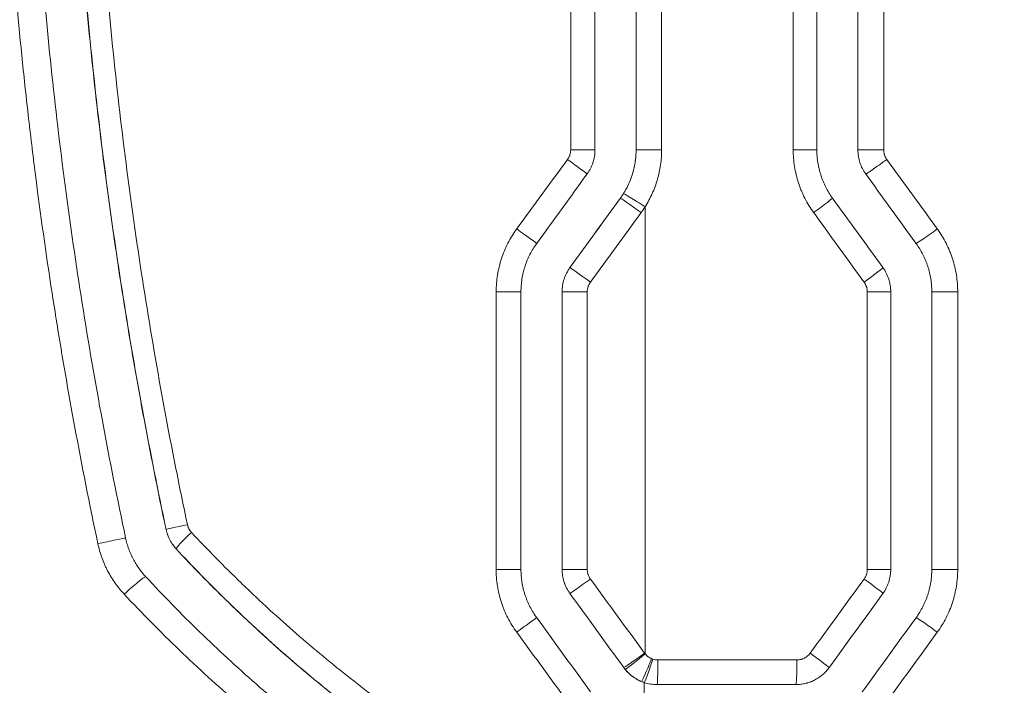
# Model space of a CAD drawing. Header units: millimetres. Extents: x 0 to 594, y 0 to 420.
# Tile 59 of 256: x 169 to 175, y 306 to 310. Entities that reach past the tile are written whole.
import ezdxf

# ---------------------------------------------------------------- set-up
doc = ezdxf.new("R2010")
doc.units = ezdxf.units.MM
doc.layers.add('1', color=7, linetype='Continuous', true_color=0xffffff)
doc.styles.add('Arial Unicode MS', font='txt')
doc.dimstyles.get("Standard").update_dxf_attribs({"dimtxt": 0.18, "dimasz": 0.18, "dimexe": 0.18, "dimexo": 0.0625, "dimgap": 0.09, "dimtad": 0, "dimtih": 1, "dimtoh": 1, "dimdec": 4, "dimzin": 0, "dimdsep": 46, "dimtxsty": 'Standard', "dimcen": 0.09, "dimadec": 0, "dimazin": 0, "dimtfac": 1, "dimtdec": 4, "dimtofl": 0, "dimtmove": 0, "dimatfit": 3, "dimfxl": 0, "dimtolj": 1, "dimtzin": 0, "dimarcsym": 0})

# ---------------------------------------------------------------- blocks, each defined once
blk = doc.blocks.new('_U7')
at = {"layer": '1', "color": 18, "lineweight": 13}
for p, q in [((142.2461, 334.5207), (158.2372, 334.5207)), ((156.2372, 334.5207), (156.2372, 246.0979)), ((142.2461, 295.1279), (158.2372, 295.1279)), ((156.2372, 246.0979), (161.2372, 246.0979))]:
    blk.add_line(p, q, dxfattribs=at)
at = {"layer": '1', "color": 18}
for points in [[(156.2372, 334.5207), (157.175, 331.0207), (155.2994, 331.0207)], [(156.2372, 295.1279), (155.2994, 298.6279), (157.175, 298.6279)]]:
    blk.add_solid(points, dxfattribs=at)
at = {"layer": '1', "color": 18, "linetype": 'Continuous', "lineweight": 13, "char_height": 2.5, "attachment_point": 7, "line_spacing_factor": 1.047437, "style": 'Arial Unicode MS'}
for s, insert in [('\\fArial Unicode MS|b0|i0;\\W1.0000;0.8', (162.8697, 244.2152)), ('\\fArial Unicode MS|b0|i0;\\W1.0000;CTRS', (169.9747, 244.2152)), ('\\fArial Unicode MS|b0|i0;\\W1.0000;FWD LIFTING POINTS ', (162.8697, 239.1709))]:
    blk.add_mtext(s, dxfattribs=dict(at, insert=insert))

msp = doc.modelspace()

# ---------------------------------------------------------------- linework, layer by layer
at = {"layer": '1', "color": 155, "linetype": 'Continuous', "lineweight": 13}
for p, q in [((172.6458, 309.3324), (172.6458, 311.0175)), ((172.8011, 311.0175), (172.8011, 309.3324)), ((173.6016, 309.3324), (173.6016, 311.0175)), ((174.1518, 311.0175), (174.1518, 309.3324)), ((172.6458, 309.3324), (172.6458, 309.3324)), ((172.8011, 309.3324), (172.6458, 309.3324)), ((173.6016, 309.3324), (173.7451, 309.3324)), ((174.1518, 309.3324), (173.9948, 309.3324)), ((172.5504, 309.0385), (172.5504, 309.0385)), ((172.7011, 308.986), (172.7011, 308.6494)), ((172.2438, 308.6163), (172.2437, 308.6163)), ((172.196, 308.4693), (172.1959, 308.4693)), ((174.0518, 308.4693), (174.1947, 308.4693)), ((174.0518, 306.7818), (174.0518, 308.4693)), ((174.6019, 308.4693), (174.4443, 308.4693)), ((174.6019, 308.4693), (174.6019, 306.7818)), ((169.788, 307.0243), (169.7872, 307.0243)), ((169.8484, 306.9065), (169.849, 306.9065)), ((172.196, 306.7818), (172.1959, 306.7818)), ((174.0518, 306.7818), (174.1947, 306.7818)), ((174.6019, 306.7818), (174.4443, 306.7818)), ((172.2437, 306.6349), (172.2437, 306.6349)), ((172.571, 306.1843), (172.571, 306.1843)), ((172.7785, 306.2312), (173.6242, 306.2312))]:
    msp.add_line(p, q, dxfattribs=at)
at = {"layer": '1', "color": 155, "linetype": 'Continuous', "lineweight": 18}
for p, q in [((173.7451, 309.3324), (173.7451, 311.0175)), ((173.9948, 311.0175), (173.9948, 309.3324)), ((174.1947, 306.7818), (174.1947, 308.4693)), ((174.4443, 308.4693), (174.4443, 306.7818)), ((172.7732, 306.0812), (173.6177, 306.0812))]:
    msp.add_line(p, q, dxfattribs=at)
at = {"layer": '1', "color": 155, "linetype": 'Continuous', "lineweight": 13}
for centre, major_axis, ratio, start_param, end_param in [((172.2459, 309.3323), (-0.15, 0), 0.000103, 3.131732, 4.697829), ((172.2269, 309.2736), (-0.1214, 0.0882), 0.008133, 3.128354, 4.701371), ((174.1637, 309.2736), (0.1214, 0.0881), 0.028403, 3.18026, 4.751505), ((172.6958, 308.986), (-0.1269, 0.0799), 0.018599, 4.682849, 6.253646), ((172.6717, 308.9503), (0.1214, -0.0881), 0.019868, 1.543442, 3.113349), ((173.7192, 308.9503), (-0.1214, -0.0881), 0.026014, 1.606619, 3.16984), ((168.7487, 310.4021), (110.9129, -152.4748), 0.016822, 1.546271, 1.54904), ((171.92, 308.8514), (-0.1213, 0.0882), 0.000028, 3.139422, 4.712428), ((174.4701, 308.8514), (0.1214, 0.0881), 0.030051, 3.182531, 4.753776), ((172.365, 308.5281), (0.1214, -0.0882), 0.011772, 1.554619, 3.113353), ((174.0256, 308.5281), (-0.1214, -0.0881), 0.027661, 1.60889, 3.169842), ((171.7958, 308.4693), (-0.15, 0), 0.000144, 1.564957, 3.139197), ((172.3459, 308.4693), (0.15, 0), 0.000012, 1.55166, 3.141593), ((169.9347, 307.0554), (-0.1467, -0.0312), 0.01015, 4.829482, 6.249035), ((169.3963, 306.9415), (0.1467, 0.0312), 0.008507, 0.154029, 1.731016), ((169.9591, 307.0083), (-0.11, -0.102), 0.068266, 4.806849, 6.257491), ((171.7958, 306.7818), (-0.15, 0), 0.000925, 1.562376, 3.13697), ((172.3459, 306.7818), (0.15, 0), 0.000106, 3.176499, 4.730993), ((169.5556, 306.6344), (0.11, 0.102), 0.086013, 0.123344, 1.699169), ((172.365, 306.723), (0.1214, 0.0882), 0.011525, 3.169833, 4.728084), ((169.0503, 304.9468), (-107.5973, -147.924), 0.01632, 1.591628, 1.594674), ((174.0256, 306.723), (-0.1214, 0.0881), 0.027661, 3.113344, 4.674296), ((171.92, 306.3997), (-0.1213, -0.0882), 0.001096, 3.141795, 4.715269), ((174.4701, 306.3997), (0.1214, -0.0881), 0.030051, 1.529409, 3.100655), ((172.6923, 306.2724), (0.1214, 0.0881), 0.020417, 3.169837, 4.7405), ((172.6958, 306.2679), (0.1161, 0.095), 0.022106, 3.168608, 4.739405), ((173.6986, 306.2724), (-0.1214, 0.0881), 0.025903, 3.113345, 4.676719), ((172.7353, 306.2387), (-0.0569, -0.1388), 0.032628, 0.013238, 1.584171), ((172.7422, 306.2361), (-0.0465, -0.1426), 0.033589, 0.010874, 1.581736), ((172.7732, 306.2312), (0, 0.15), 0.035607, 3.141593, 4.712389), ((173.6177, 306.2312), (0, 0.15), 0.043328, 3.141593, 4.712389)]:
    msp.add_ellipse(centre, major_axis=major_axis, ratio=ratio, start_param=start_param, end_param=end_param, dxfattribs=at)
at = {"layer": '1', "color": 155, "linetype": 'Continuous', "lineweight": 18}
for centre, major_axis, ratio, start_param, end_param in [((168.9995, 310.9939), (108.0911, -148.8057), 0.01641, 1.543887, 1.546724), ((168.9973, 310.4488), (109.3779, -150.5741), 0.016605, 1.546565, 1.549369), ((169.0108, 304.8062), (-109.2236, -150.3619), 0.016582, 1.592005, 1.595002), ((168.9501, 304.2381), (-108.6047, -149.5115), 0.016488, 1.594806, 1.59782)]:
    msp.add_ellipse(centre, major_axis=major_axis, ratio=ratio, start_param=start_param, end_param=end_param, dxfattribs=at)
at = {"layer": '1', "color": 155, "linetype": 'Continuous', "lineweight": 13}
for points, knots in [([(169.3726, 306.9378), (169.3223, 307.1755), (169.2752, 307.4138), (169.2091, 307.7721), (169.1772, 307.9515), (169.1471, 308.1312), (169.1274, 308.2511), (169.1178, 308.3111), (169.0705, 308.6111), (169.0358, 308.8515), (168.9885, 309.2129), (168.9661, 309.3937), (168.9453, 309.5748), (168.9319, 309.6955), (168.9254, 309.7559), (168.8939, 310.058), (168.8718, 310.2998), (168.834, 310.7838), (168.8182, 311.026), (168.793, 311.5107), (168.7835, 311.7532), (168.7709, 312.2385), (168.7678, 312.4813), (168.7678, 312.7243)], [0, 0, 0, 0, 0.125, 0.125, 0.1875, 0.21875, 0.21875, 0.25, 0.25, 0.375, 0.375, 0.4375, 0.46875, 0.46875, 0.5, 0.5, 0.625, 0.625, 0.75, 0.75, 0.875, 0.875, 1, 1, 1, 1]), ([(169.788, 307.0243), (169.7382, 307.2588), (169.6916, 307.4936), (169.6044, 307.9641), (169.5235, 308.4354), (169.455, 308.9083), (169.3927, 309.3819), (169.3646, 309.6191), (169.3146, 310.0944), (169.2927, 310.3324), (169.2551, 310.8091), (169.2355, 311.1076), (169.2208, 311.4067), (169.2152, 311.5264), (169.2127, 311.5863), (169.2056, 311.7659), (169.2016, 311.8857), (169.1922, 312.245), (169.189, 312.4846), (169.1889, 312.7243)], [0, 0, 0, 0, 0.125, 0.125, 0.25, 0.375, 0.375, 0.5, 0.5, 0.625, 0.625, 0.75, 0.78125, 0.78125, 0.8125, 0.8125, 0.875, 0.875, 1, 1, 1, 1]), ([(169.3221, 312.7243), (169.3221, 312.4858), (169.3252, 312.2474), (169.3346, 311.8899), (169.3385, 311.7708), (169.3455, 311.5921), (169.3481, 311.5325), (169.3535, 311.4134), (169.3565, 311.3539), (169.3721, 311.0565), (169.3876, 310.8189), (169.425, 310.3445), (169.4467, 310.1077), (169.4963, 309.6349), (169.5242, 309.3989), (169.5862, 308.9277), (169.6202, 308.6924), (169.6945, 308.2227), (169.7347, 307.9883), (169.8213, 307.5202), (169.8677, 307.2865), (169.9172, 307.0532)], [0, 0, 0, 0, 0.125, 0.125, 0.1875, 0.1875, 0.21875, 0.21875, 0.25, 0.25, 0.375, 0.375, 0.5, 0.5, 0.625, 0.625, 0.75, 0.75, 0.875, 0.875, 1, 1, 1, 1]), ([(172.2289, 309.2737), (172.232, 309.2779), (172.2348, 309.2824), (172.2384, 309.2893), (172.24, 309.2929), (172.2415, 309.2966), (172.2424, 309.299), (172.2428, 309.3003), (172.2449, 309.3066), (172.2461, 309.3116), (172.2477, 309.3219), (172.2481, 309.3271), (172.2481, 309.3324)], [0, 0, 0, 0, 0.25, 0.25, 0.375, 0.4375, 0.4375, 0.5, 0.5, 0.75, 0.75, 1, 1, 1, 1]), ([(172.569, 309.0659), (172.5753, 309.0759), (172.587, 309.0962), (172.6024, 309.1276), (172.6156, 309.1599), (172.6229, 309.1821), (172.6277, 309.1989), (172.63, 309.2074), (172.6321, 309.216), (172.6335, 309.2217), (172.6341, 309.2246), (172.6372, 309.239), (172.6413, 309.2621), (172.645, 309.2971), (172.6458, 309.3206), (172.6458, 309.3324)], [0, 0, 0, 0, 0.125, 0.25, 0.375, 0.5, 0.5, 0.5625, 0.59375, 0.59375, 0.625, 0.625, 0.75, 0.875, 1, 1, 1, 1]), ([(172.8011, 309.3324), (172.8011, 309.3171), (172.8, 309.2865), (172.7952, 309.241), (172.7899, 309.211), (172.7858, 309.1923), (172.785, 309.1885), (172.7833, 309.181), (172.7805, 309.1699), (172.7776, 309.1589), (172.7712, 309.1369), (172.7617, 309.1081), (172.7446, 309.0661), (172.7313, 309.0389), (172.7169, 309.0122), (172.7092, 308.999), (172.7011, 308.986)], [0, 0, 0, 0, 0.125, 0.25, 0.375, 0.375, 0.40625, 0.40625, 0.4375, 0.5, 0.5, 0.625, 0.75, 0.875, 0.875, 1, 1, 1, 1]), ([(173.7258, 308.9503), (173.7157, 308.9642), (173.7062, 308.9784), (173.6885, 309.0074), (173.6719, 309.0371), (173.6576, 309.068), (173.6478, 309.0916), (173.6447, 309.0995), (173.6403, 309.1116), (173.6388, 309.1156), (173.636, 309.1237), (173.6347, 309.1278), (173.6281, 309.1481), (173.6235, 309.1645), (173.6155, 309.1975), (173.609, 309.2307), (173.605, 309.2643), (173.6023, 309.2982), (173.6016, 309.3152), (173.6016, 309.3324)], [0, 0, 0, 0, 0.125, 0.125, 0.25, 0.375, 0.375, 0.4375, 0.4375, 0.46875, 0.46875, 0.5, 0.5, 0.625, 0.625, 0.75, 0.875, 0.875, 1, 1, 1, 1]), ([(174.1518, 309.3324), (174.1518, 309.3271), (174.1522, 309.3219), (174.1535, 309.3142), (174.1542, 309.3103), (174.1552, 309.3065), (174.1559, 309.304), (174.1563, 309.3027), (174.1584, 309.2965), (174.1604, 309.2916), (174.1639, 309.2847), (174.1652, 309.2824), (174.1679, 309.278), (174.1694, 309.2758), (174.1709, 309.2736)], [0, 0, 0, 0, 0.25, 0.25, 0.375, 0.4375, 0.4375, 0.5, 0.5, 0.75, 0.75, 0.875, 0.875, 1, 1, 1, 1]), ([(171.795, 308.4693), (171.795, 308.4865), (171.7956, 308.5036), (171.7984, 308.5375), (171.8024, 308.5713), (171.8091, 308.6047), (171.8151, 308.6295), (171.8173, 308.6378), (171.8208, 308.6502), (171.822, 308.6543), (171.8245, 308.6625), (171.8258, 308.6666), (171.8325, 308.6869), (171.8385, 308.7029), (171.8515, 308.7342), (171.8658, 308.7649), (171.8825, 308.7945), (171.9004, 308.8234), (171.9099, 308.8376), (171.92, 308.8514)], [0, 0, 0, 0, 0.125, 0.125, 0.25, 0.375, 0.375, 0.4375, 0.4375, 0.46875, 0.46875, 0.5, 0.5, 0.625, 0.625, 0.75, 0.875, 0.875, 1, 1, 1, 1]), ([(174.4777, 308.8514), (174.4878, 308.8375), (174.4973, 308.8233), (174.5151, 308.7943), (174.5317, 308.7647), (174.5459, 308.7338), (174.5557, 308.7102), (174.5588, 308.7022), (174.5633, 308.6902), (174.5647, 308.6861), (174.5675, 308.678), (174.5689, 308.674), (174.5755, 308.6536), (174.5801, 308.6373), (174.588, 308.6043), (174.5946, 308.5711), (174.5985, 308.5374), (174.6006, 308.512), (174.6011, 308.5035), (174.6017, 308.4865), (174.6019, 308.4779), (174.6019, 308.4693)], [0, 0, 0, 0, 0.125, 0.125, 0.25, 0.375, 0.375, 0.4375, 0.4375, 0.46875, 0.46875, 0.5, 0.5, 0.625, 0.625, 0.75, 0.875, 0.875, 0.9375, 0.9375, 1, 1, 1, 1]), ([(172.196, 308.4693), (172.196, 308.4825), (172.1971, 308.4956), (172.2011, 308.5213), (172.2042, 308.534), (172.2092, 308.5496), (172.2103, 308.5527), (172.2126, 308.5589), (172.2138, 308.562), (172.2175, 308.571), (172.2203, 308.577), (172.2292, 308.5944), (172.236, 308.6056), (172.2438, 308.6163)], [0, 0, 0, 0, 0.25, 0.25, 0.5, 0.5, 0.5625, 0.5625, 0.625, 0.625, 0.75, 0.75, 1, 1, 1, 1]), ([(172.368, 308.5281), (172.3649, 308.5239), (172.3622, 308.5194), (172.3586, 308.5124), (172.3569, 308.5089), (172.3555, 308.5052), (172.3546, 308.5027), (172.3541, 308.5015), (172.3521, 308.4952), (172.3509, 308.4901), (172.3492, 308.4798), (172.3488, 308.4746), (172.3488, 308.4693)], [0, 0, 0, 0, 0.25, 0.25, 0.375, 0.4375, 0.4375, 0.5, 0.5, 0.75, 0.75, 1, 1, 1, 1]), ([(174.0518, 308.4693), (174.0518, 308.4746), (174.0514, 308.4798), (174.0501, 308.4876), (174.0494, 308.4914), (174.0484, 308.4953), (174.0477, 308.4978), (174.0473, 308.4991), (174.0452, 308.5053), (174.0432, 308.5101), (174.0385, 308.5194), (174.0358, 308.5239), (174.0327, 308.5281)], [0, 0, 0, 0, 0.25, 0.25, 0.375, 0.4375, 0.4375, 0.5, 0.5, 0.75, 0.75, 1, 1, 1, 1]), ([(169.849, 306.9065), (169.8414, 306.9147), (169.8344, 306.9234), (169.8216, 306.9416), (169.8158, 306.9511), (169.8081, 306.966), (169.8057, 306.9711), (169.8012, 306.9814), (169.7991, 306.9866), (169.7934, 307.0025), (169.7904, 307.0133), (169.788, 307.0243)], [0, 0, 0, 0, 0.25, 0.25, 0.5, 0.5, 0.625, 0.625, 0.75, 0.75, 1, 1, 1, 1]), ([(169.9172, 307.0532), (169.9182, 307.0488), (169.9194, 307.0445), (169.9217, 307.0381), (169.9225, 307.036), (169.9243, 307.0319), (169.9253, 307.0299), (169.9284, 307.0239), (169.9331, 307.0163), (169.9388, 307.0094), (169.9418, 307.0061)], [0, 0, 0, 0, 0.25, 0.25, 0.375, 0.375, 0.5, 0.5, 0.75, 1, 1, 1, 1]), ([(169.9418, 307.0061), (170.0398, 306.9015), (170.1402, 306.7995), (170.269, 306.675), (170.2949, 306.6502), (170.334, 306.6134), (170.3471, 306.6011), (170.3733, 306.5767), (170.3864, 306.5645), (170.4523, 306.5039), (170.5055, 306.4562), (170.6665, 306.3153), (170.7758, 306.2242), (170.9983, 306.0479), (171.1115, 305.9626), (171.3418, 305.7977), (171.4589, 305.7181), (171.6968, 305.5646), (171.8177, 305.4906), (172.0634, 305.3485), (172.1882, 305.2802), (172.3783, 305.1822), (172.4741, 305.1343), (172.5871, 305.0803), (172.644, 305.0537), (172.6725, 305.0406), (172.6868, 305.0341), (172.6939, 305.0308), (172.6975, 305.0292), (172.6993, 305.0284), (172.7002, 305.0279), (172.7005, 305.0278), (172.7008, 305.0277), (172.7009, 305.0276), (172.7011, 305.0275)], [0, 0, 0, 0, 0.125, 0.125, 0.15625, 0.15625, 0.171875, 0.171875, 0.1875, 0.1875, 0.25, 0.25, 0.375, 0.375, 0.5, 0.5, 0.625, 0.625, 0.75, 0.75, 0.875, 0.875, 0.9375, 0.96875, 0.984375, 0.992187, 0.996094, 0.998047, 0.999023, 0.999512, 0.999756, 0.999878, 0.999878, 1, 1, 1, 1]), ([(169.5328, 306.6307), (169.5228, 306.6414), (169.5036, 306.6634), (169.4772, 306.6981), (169.4532, 306.7344), (169.4388, 306.7597), (169.4286, 306.7791), (169.4237, 306.789), (169.419, 306.7989), (169.416, 306.8056), (169.4144, 306.809), (169.4071, 306.8258), (169.3962, 306.853), (169.3827, 306.8948), (169.3757, 306.9233), (169.3726, 306.9378)], [0, 0, 0, 0, 0.125, 0.25, 0.375, 0.5, 0.5, 0.5625, 0.59375, 0.59375, 0.625, 0.625, 0.75, 0.875, 1, 1, 1, 1]), ([(172.6333, 304.8912), (172.5012, 304.9518), (172.3711, 305.0155), (172.115, 305.1487), (171.9889, 305.2182), (171.7408, 305.3631), (171.6187, 305.4385), (171.3785, 305.595), (171.2604, 305.6761), (171.0281, 305.8442), (170.9139, 305.9311), (170.6895, 306.1107), (170.5793, 306.2035), (170.417, 306.347), (170.35, 306.4077), (170.2838, 306.4696), (170.2574, 306.4945), (170.2442, 306.5069), (170.2048, 306.5445), (170.1787, 306.5696), (170.0489, 306.6963), (169.9477, 306.8001), (169.849, 306.9065)], [0, 0, 0, 0, 0.125, 0.125, 0.25, 0.25, 0.375, 0.375, 0.5, 0.5, 0.625, 0.625, 0.75, 0.75, 0.8125, 0.828125, 0.828125, 0.84375, 0.84375, 0.875, 0.875, 1, 1, 1, 1]), ([(171.9196, 306.3996), (171.9094, 306.4135), (171.8999, 306.4276), (171.882, 306.4566), (171.8653, 306.4862), (171.8509, 306.5171), (171.8411, 306.5407), (171.8379, 306.5487), (171.8335, 306.5607), (171.832, 306.5648), (171.8292, 306.5729), (171.8278, 306.5769), (171.8212, 306.5973), (171.8165, 306.6136), (171.8086, 306.6466), (171.8019, 306.6798), (171.7979, 306.7135), (171.7959, 306.7389), (171.7951, 306.7517), (171.7948, 306.7645), (171.7946, 306.7731), (171.7945, 306.7774), (171.7946, 306.7817)], [0, 0, 0, 0, 0.125, 0.125, 0.25, 0.375, 0.375, 0.4375, 0.4375, 0.46875, 0.46875, 0.5, 0.5, 0.625, 0.625, 0.75, 0.875, 0.875, 0.9375, 0.96875, 0.96875, 1, 1, 1, 1]), ([(172.2437, 306.6349), (172.236, 306.6455), (172.2292, 306.6567), (172.2174, 306.6799), (172.2124, 306.6919), (172.2073, 306.7075), (172.2063, 306.7107), (172.2045, 306.717), (172.2037, 306.7202), (172.2014, 306.7298), (172.2001, 306.7362), (172.1971, 306.7556), (172.196, 306.7686), (172.196, 306.7818)], [0, 0, 0, 0, 0.25, 0.25, 0.5, 0.5, 0.5625, 0.5625, 0.625, 0.625, 0.75, 0.75, 1, 1, 1, 1]), ([(172.3487, 306.7818), (172.3487, 306.7765), (172.3491, 306.7713), (172.3504, 306.7635), (172.3511, 306.7597), (172.3522, 306.7559), (172.3529, 306.7533), (172.3533, 306.7521), (172.3553, 306.7458), (172.3593, 306.7362), (172.3648, 306.7273), (172.3679, 306.723)], [0, 0, 0, 0, 0.25, 0.25, 0.375, 0.4375, 0.4375, 0.5, 0.5, 0.75, 1, 1, 1, 1]), ([(174.0327, 306.723), (174.0358, 306.7273), (174.0385, 306.7318), (174.0421, 306.7387), (174.0437, 306.7423), (174.0452, 306.746), (174.0461, 306.7485), (174.0465, 306.7497), (174.0485, 306.756), (174.0497, 306.761), (174.0514, 306.7713), (174.0518, 306.7765), (174.0518, 306.7818)], [0, 0, 0, 0, 0.25, 0.25, 0.375, 0.4375, 0.4375, 0.5, 0.5, 0.75, 0.75, 1, 1, 1, 1]), ([(174.6019, 306.7818), (174.6019, 306.7646), (174.6012, 306.7476), (174.5985, 306.7136), (174.5945, 306.6799), (174.5879, 306.6466), (174.5819, 306.6217), (174.5798, 306.6134), (174.5763, 306.6011), (174.5751, 306.597), (174.5726, 306.5887), (174.5713, 306.5847), (174.5647, 306.5643), (174.5588, 306.5484), (174.5458, 306.5171), (174.5316, 306.4863), (174.515, 306.4568), (174.4973, 306.4278), (174.4878, 306.4136), (174.4777, 306.3997)], [0, 0, 0, 0, 0.125, 0.125, 0.25, 0.375, 0.375, 0.4375, 0.4375, 0.46875, 0.46875, 0.5, 0.5, 0.625, 0.625, 0.75, 0.875, 0.875, 1, 1, 1, 1]), ([(172.6409, 304.4519), (172.5674, 304.4836), (172.4943, 304.5162), (172.3853, 304.5665), (172.349, 304.5835), (172.2768, 304.618), (172.2408, 304.6355), (172.0615, 304.7238), (171.92, 304.7981), (171.6411, 304.9538), (171.5036, 305.0352), (171.3511, 305.1308), (171.3342, 305.1415), (171.3005, 305.163), (171.2836, 305.1738), (171.2333, 305.2063), (171.1998, 305.2282), (171.1001, 305.2944), (171.0342, 305.3393), (170.8388, 305.4764), (170.7111, 305.5709), (170.4612, 305.766), (170.3388, 305.8667), (170.0994, 306.0742), (169.9824, 306.1811), (169.7536, 306.4012), (169.6419, 306.5143), (169.5328, 306.6307)], [0, 0, 0, 0, 0.0625, 0.0625, 0.09375, 0.09375, 0.125, 0.125, 0.25, 0.25, 0.375, 0.375, 0.390625, 0.390625, 0.40625, 0.40625, 0.4375, 0.4375, 0.5, 0.5, 0.625, 0.625, 0.75, 0.75, 0.875, 0.875, 1, 1, 1, 1]), ([(172.7406, 306.2387), (172.7367, 306.2402), (172.7293, 306.2438), (172.7224, 306.2483), (172.7182, 306.2514), (172.7174, 306.252), (172.7158, 306.2533), (172.715, 306.2539), (172.7126, 306.2559), (172.711, 306.2573), (172.7065, 306.2616), (172.7037, 306.2646), (172.7011, 306.2679)], [0, 0, 0, 0, 0.25, 0.5, 0.5, 0.5625, 0.5625, 0.625, 0.625, 0.75, 0.75, 1, 1, 1, 1]), ([(173.6242, 306.2312), (173.6282, 306.2312), (173.6361, 306.2317), (173.6438, 306.2331), (173.6495, 306.2344), (173.6515, 306.235), (173.6552, 306.2361), (173.6571, 306.2367), (173.6626, 306.2388), (173.6698, 306.2419), (173.6765, 306.2459), (173.6807, 306.2486), (173.6815, 306.2492), (173.6831, 306.2503), (173.6855, 306.2521), (173.6878, 306.2539), (173.6922, 306.2577), (173.695, 306.2604), (173.7003, 306.2662), (173.7028, 306.2692), (173.7052, 306.2724)], [0, 0, 0, 0, 0.125, 0.25, 0.25, 0.3125, 0.3125, 0.375, 0.375, 0.5, 0.625, 0.625, 0.65625, 0.65625, 0.6875, 0.75, 0.75, 0.875, 0.875, 1, 1, 1, 1]), ([(172.6784, 306.0999), (172.6689, 306.1038), (172.6504, 306.1127), (172.6331, 306.1239), (172.6227, 306.1316), (172.6206, 306.1332), (172.6166, 306.1364), (172.6145, 306.138), (172.6086, 306.143), (172.6047, 306.1465), (172.5935, 306.1572), (172.5864, 306.1648), (172.5798, 306.1728)], [0, 0, 0, 0, 0.25, 0.5, 0.5, 0.5625, 0.5625, 0.625, 0.625, 0.75, 0.75, 1, 1, 1, 1])]:
    msp.add_open_spline(points, degree=3, knots=knots, dxfattribs=at)
at = {"layer": '1', "color": 155, "linetype": 'Continuous', "lineweight": 18}
for points, knots in [([(168.9369, 312.7243), (168.9369, 312.482), (168.9402, 312.24), (168.9529, 311.7568), (168.9624, 311.5155), (168.9878, 311.0335), (169.0036, 310.7929), (169.0414, 310.3122), (169.0635, 310.0722), (169.1138, 309.5929), (169.1704, 309.1143), (169.2396, 308.6369), (169.315, 308.1602), (169.3966, 307.6842), (169.4909, 307.2095), (169.5413, 306.9725)], [0, 0, 0, 0, 0.125, 0.125, 0.25, 0.25, 0.375, 0.375, 0.5, 0.5, 0.625, 0.75, 0.75, 0.875, 1, 1, 1, 1]), ([(169.7872, 307.0243), (169.7373, 307.2592), (169.6906, 307.4944), (169.6034, 307.9655), (169.5629, 308.2013), (169.4882, 308.6737), (169.4539, 308.9103), (169.3916, 309.384), (169.3635, 309.6211), (169.3136, 310.0961), (169.2699, 310.5718), (169.2386, 311.0487), (169.2135, 311.5264), (169.1946, 312.0046), (169.1882, 312.4842), (169.1881, 312.7243)], [0, 0, 0, 0, 0.125, 0.125, 0.25, 0.25, 0.375, 0.375, 0.5, 0.5, 0.625, 0.75, 0.75, 0.875, 1, 1, 1, 1]), ([(172.3482, 309.1855), (172.3559, 309.1961), (172.3628, 309.2073), (172.3717, 309.2248), (172.3744, 309.2307), (172.3782, 309.2398), (172.3794, 309.2428), (172.3816, 309.249), (172.3827, 309.2522), (172.3878, 309.2678), (172.3908, 309.2805), (172.3949, 309.3062), (172.3959, 309.3192), (172.3959, 309.3324)], [0, 0, 0, 0, 0.25, 0.25, 0.375, 0.375, 0.4375, 0.4375, 0.5, 0.5, 0.75, 0.75, 1, 1, 1, 1]), ([(172.6458, 309.3324), (172.6458, 309.3192), (172.6453, 309.3061), (172.6433, 309.28), (172.6402, 309.254), (172.6351, 309.2284), (172.6305, 309.2093), (172.6288, 309.2029), (172.6262, 309.1934), (172.6252, 309.1902), (172.6233, 309.1839), (172.6223, 309.1808), (172.6172, 309.1651), (172.6127, 309.1529), (172.6027, 309.1288), (172.5918, 309.1051), (172.5791, 309.0824), (172.5654, 309.0601), (172.5582, 309.0492), (172.5504, 309.0385)], [0, 0, 0, 0, 0.125, 0.125, 0.25, 0.375, 0.375, 0.4375, 0.4375, 0.46875, 0.46875, 0.5, 0.5, 0.625, 0.625, 0.75, 0.875, 0.875, 1, 1, 1, 1]), ([(173.745, 309.3324), (173.745, 309.3192), (173.7456, 309.3061), (173.7476, 309.28), (173.7507, 309.2542), (173.7558, 309.2286), (173.7618, 309.2033), (173.7654, 309.1907), (173.7704, 309.175), (173.7715, 309.1719), (173.7736, 309.1657), (173.7747, 309.1626), (173.7782, 309.1533), (173.7805, 309.1472), (173.7881, 309.129), (173.799, 309.1052), (173.8117, 309.0824), (173.8254, 309.0601), (173.8327, 309.0492), (173.8404, 309.0385)], [0, 0, 0, 0, 0.125, 0.125, 0.25, 0.375, 0.375, 0.5, 0.5, 0.53125, 0.53125, 0.5625, 0.5625, 0.625, 0.625, 0.75, 0.875, 0.875, 1, 1, 1, 1]), ([(173.9948, 309.3324), (173.9948, 309.3192), (173.9958, 309.3062), (173.9989, 309.2868), (174.0001, 309.2804), (174.0024, 309.2708), (174.0033, 309.2677), (174.005, 309.2613), (174.006, 309.2582), (174.0111, 309.2425), (174.0161, 309.2305), (174.0279, 309.2073), (174.0347, 309.1961), (174.0425, 309.1855)], [0, 0, 0, 0, 0.25, 0.25, 0.375, 0.375, 0.4375, 0.4375, 0.5, 0.5, 0.75, 0.75, 1, 1, 1, 1]), ([(171.9458, 308.4693), (171.9458, 308.4825), (171.9464, 308.4957), (171.9484, 308.5218), (171.9515, 308.5477), (171.9566, 308.5734), (171.9612, 308.5925), (171.9629, 308.5989), (171.9655, 308.6084), (171.9665, 308.6115), (171.9684, 308.6178), (171.9694, 308.621), (171.9745, 308.6366), (171.979, 308.6489), (171.989, 308.673), (171.9999, 308.6966), (172.0127, 308.7194), (172.0263, 308.7416), (172.0336, 308.7526), (172.0414, 308.7632)], [0, 0, 0, 0, 0.125, 0.125, 0.25, 0.375, 0.375, 0.4375, 0.4375, 0.46875, 0.46875, 0.5, 0.5, 0.625, 0.625, 0.75, 0.875, 0.875, 1, 1, 1, 1]), ([(174.3489, 308.7632), (174.3566, 308.7526), (174.3639, 308.7416), (174.3776, 308.7193), (174.3903, 308.6965), (174.4013, 308.6728), (174.4088, 308.6546), (174.4112, 308.6485), (174.4146, 308.6392), (174.4157, 308.6361), (174.4178, 308.6298), (174.4189, 308.6267), (174.424, 308.6111), (174.4275, 308.5985), (174.4336, 308.5731), (174.4386, 308.5476), (174.4417, 308.5217), (174.4437, 308.4957), (174.4443, 308.4825), (174.4443, 308.4693)], [0, 0, 0, 0, 0.125, 0.125, 0.25, 0.375, 0.375, 0.4375, 0.4375, 0.46875, 0.46875, 0.5, 0.5, 0.625, 0.625, 0.75, 0.875, 0.875, 1, 1, 1, 1]), ([(172.2437, 308.6163), (172.2359, 308.6056), (172.2291, 308.5944), (172.2202, 308.577), (172.2175, 308.571), (172.2137, 308.562), (172.2125, 308.5589), (172.2102, 308.5527), (172.2091, 308.5496), (172.2041, 308.534), (172.201, 308.5213), (172.197, 308.4956), (172.1959, 308.4825), (172.1959, 308.4693)], [0, 0, 0, 0, 0.25, 0.25, 0.375, 0.375, 0.4375, 0.4375, 0.5, 0.5, 0.75, 0.75, 1, 1, 1, 1]), ([(174.1469, 308.6163), (174.1547, 308.6056), (174.1615, 308.5945), (174.1733, 308.5713), (174.1783, 308.5592), (174.1834, 308.5436), (174.1843, 308.5404), (174.1861, 308.5341), (174.1869, 308.5309), (174.1892, 308.5214), (174.1905, 308.5149), (174.1936, 308.4956), (174.1946, 308.4825), (174.1946, 308.4693)], [0, 0, 0, 0, 0.25, 0.25, 0.5, 0.5, 0.5625, 0.5625, 0.625, 0.625, 0.75, 0.75, 1, 1, 1, 1]), ([(169.8484, 306.9065), (169.8407, 306.9147), (169.8337, 306.9234), (169.824, 306.9372), (169.8209, 306.9419), (169.815, 306.9516), (169.8123, 306.9564), (169.8046, 306.9713), (169.8001, 306.9815), (169.7926, 307.0025), (169.7895, 307.0133), (169.7872, 307.0243)], [0, 0, 0, 0, 0.25, 0.25, 0.375, 0.375, 0.5, 0.5, 0.75, 0.75, 1, 1, 1, 1]), ([(169.5413, 306.9725), (169.5436, 306.9614), (169.549, 306.9396), (169.5593, 306.9075), (169.5677, 306.8866), (169.5745, 306.8711), (169.5768, 306.8659), (169.5817, 306.8558), (169.5842, 306.8508), (169.5919, 306.8359), (169.6029, 306.8165), (169.6212, 306.7886), (169.6413, 306.762), (169.656, 306.745), (169.6637, 306.7368)], [0, 0, 0, 0, 0.125, 0.25, 0.375, 0.375, 0.4375, 0.4375, 0.5, 0.5, 0.625, 0.75, 0.875, 1, 1, 1, 1]), ([(169.8484, 306.9065), (169.9484, 306.7987), (170.0511, 306.6935), (170.1827, 306.5652), (170.2225, 306.5269), (170.2626, 306.4891), (170.2894, 306.4639), (170.3028, 306.4513), (170.3703, 306.3888), (170.4247, 306.3396), (170.5897, 306.1942), (170.7017, 306.1003), (170.9298, 305.9186), (171.0458, 305.8307), (171.2819, 305.6609), (171.402, 305.579), (171.6461, 305.4212), (171.7702, 305.3453), (172.0224, 305.1994), (172.1505, 305.1295), (172.4109, 304.9957), (172.5431, 304.9318), (172.6775, 304.8711)], [0, 0, 0, 0, 0.125, 0.125, 0.15625, 0.171875, 0.171875, 0.1875, 0.1875, 0.25, 0.25, 0.375, 0.375, 0.5, 0.5, 0.625, 0.625, 0.75, 0.75, 0.875, 0.875, 1, 1, 1, 1]), ([(172.0414, 306.4879), (172.0336, 306.4986), (172.0263, 306.5095), (172.0126, 306.5318), (171.9998, 306.5546), (171.9889, 306.5784), (171.9814, 306.5966), (171.979, 306.6027), (171.9755, 306.612), (171.9744, 306.6151), (171.9723, 306.6213), (171.9712, 306.6244), (171.9662, 306.6401), (171.9626, 306.6527), (171.9565, 306.678), (171.9515, 306.7036), (171.9484, 306.7294), (171.9463, 306.7555), (171.9458, 306.7686), (171.9458, 306.7818)], [0, 0, 0, 0, 0.125, 0.125, 0.25, 0.375, 0.375, 0.4375, 0.4375, 0.46875, 0.46875, 0.5, 0.5, 0.625, 0.625, 0.75, 0.875, 0.875, 1, 1, 1, 1]), ([(172.1959, 306.7818), (172.1959, 306.7686), (172.197, 306.7556), (172.2, 306.7362), (172.2013, 306.7298), (172.2036, 306.7202), (172.2044, 306.717), (172.2062, 306.7107), (172.2072, 306.7075), (172.2123, 306.6919), (172.2173, 306.6799), (172.2291, 306.6567), (172.2359, 306.6455), (172.2437, 306.6349)], [0, 0, 0, 0, 0.25, 0.25, 0.375, 0.375, 0.4375, 0.4375, 0.5, 0.5, 0.75, 0.75, 1, 1, 1, 1]), ([(174.1946, 306.7818), (174.1946, 306.7686), (174.1936, 306.7556), (174.1895, 306.7299), (174.1865, 306.7172), (174.1814, 306.7016), (174.1803, 306.6984), (174.1781, 306.6922), (174.1769, 306.6892), (174.1731, 306.6801), (174.1704, 306.6742), (174.1615, 306.6567), (174.1547, 306.6455), (174.1469, 306.6349)], [0, 0, 0, 0, 0.25, 0.25, 0.5, 0.5, 0.5625, 0.5625, 0.625, 0.625, 0.75, 0.75, 1, 1, 1, 1]), ([(174.4443, 306.7818), (174.4443, 306.7686), (174.4437, 306.7555), (174.4417, 306.7294), (174.4386, 306.7034), (174.4335, 306.6778), (174.4289, 306.6586), (174.4273, 306.6523), (174.4246, 306.6428), (174.4237, 306.6396), (174.4217, 306.6333), (174.4208, 306.6302), (174.4157, 306.6145), (174.4111, 306.6023), (174.4012, 306.5782), (174.3903, 306.5545), (174.3775, 306.5318), (174.3639, 306.5095), (174.3566, 306.4986), (174.3489, 306.4879)], [0, 0, 0, 0, 0.125, 0.125, 0.25, 0.375, 0.375, 0.4375, 0.4375, 0.46875, 0.46875, 0.5, 0.5, 0.625, 0.625, 0.75, 0.875, 0.875, 1, 1, 1, 1]), ([(172.6958, 304.5895), (172.5513, 304.6523), (172.3906, 304.7272), (172.2322, 304.8067), (172.197, 304.8245), (172.1795, 304.8335), (172.1269, 304.8605), (172.0921, 304.8787), (171.988, 304.934), (171.9192, 304.9717), (171.7148, 305.0871), (171.5811, 305.1673), (171.3186, 305.334), (171.1898, 305.4204), (170.937, 305.5997), (170.8131, 305.6925), (170.5701, 305.8842), (170.451, 305.9833), (170.2177, 306.1876), (170.1034, 306.2929), (169.8798, 306.51), (169.7705, 306.6218), (169.6637, 306.7368)], [0, 0, 0, 0, 0.125, 0.140625, 0.140625, 0.15625, 0.15625, 0.1875, 0.1875, 0.25, 0.25, 0.375, 0.375, 0.5, 0.5, 0.625, 0.625, 0.75, 0.75, 0.875, 0.875, 1, 1, 1, 1]), ([(172.6784, 306.0999), (172.6678, 306.1042), (172.6574, 306.1093), (172.6425, 306.118), (172.6376, 306.1211), (172.6316, 306.1252), (172.6304, 306.126), (172.628, 306.1277), (172.6245, 306.1302), (172.621, 306.1329), (172.6097, 306.1418), (172.6012, 306.1495), (172.5853, 306.166), (172.5778, 306.1748), (172.571, 306.1843)], [0, 0, 0, 0, 0.25, 0.25, 0.375, 0.375, 0.40625, 0.40625, 0.4375, 0.5, 0.5, 0.75, 0.75, 1, 1, 1, 1]), ([(173.8198, 306.1843), (173.814, 306.1762), (173.8078, 306.1687), (173.7945, 306.1543), (173.7875, 306.1475), (173.7764, 306.138), (173.7706, 306.1334), (173.7647, 306.129), (173.7607, 306.1261), (173.7586, 306.1247), (173.7484, 306.1179), (173.7399, 306.1129), (173.7225, 306.1041), (173.7136, 306.1001), (173.6998, 306.095), (173.6952, 306.0935), (173.6881, 306.0913), (173.6857, 306.0906), (173.681, 306.0893), (173.6786, 306.0887), (173.6666, 306.0858), (173.6569, 306.0841), (173.6374, 306.0818), (173.6276, 306.0812), (173.6177, 306.0812)], [0, 0, 0, 0, 0.125, 0.125, 0.25, 0.25, 0.3125, 0.34375, 0.34375, 0.375, 0.375, 0.5, 0.5, 0.625, 0.625, 0.6875, 0.6875, 0.71875, 0.71875, 0.75, 0.75, 0.875, 0.875, 1, 1, 1, 1])]:
    msp.add_open_spline(points, degree=3, knots=knots, dxfattribs=at)
at = {"layer": '1', "color": 155, "linetype": 'Continuous', "lineweight": 13}
for points in [[(172.2481, 309.3324), (172.2481, 309.8941), (172.248, 310.4558), (172.2479, 311.0175)], [(171.92, 308.8514), (172.023, 308.9922), (172.126, 309.1329), (172.2289, 309.2737)], [(174.1709, 309.2736), (174.2732, 309.1329), (174.3755, 308.9922), (174.4777, 308.8514)], [(172.569, 309.0659), (172.5631, 309.0566), (172.5569, 309.0475), (172.5504, 309.0385)], [(172.2438, 308.6163), (172.346, 308.757), (172.4482, 308.8978), (172.5504, 309.0385)], [(172.6768, 308.9503), (172.5739, 308.8096), (172.471, 308.6689), (172.368, 308.5281)], [(172.7011, 308.986), (172.6934, 308.9739), (172.6853, 308.962), (172.6768, 308.9503)], [(172.7011, 308.6494), (172.7011, 307.9492), (172.7011, 307.249), (172.7011, 306.5488)], [(171.7946, 306.7817), (171.7948, 307.3442), (171.7949, 307.9068), (171.795, 308.4693)], [(172.196, 306.7818), (172.196, 307.3443), (172.196, 307.9068), (172.196, 308.4693)], [(172.3488, 308.4693), (172.3488, 307.9068), (172.3488, 307.3443), (172.3487, 306.7818)], [(172.3679, 306.723), (172.4778, 306.5728), (172.5877, 306.4226), (172.6975, 306.2724)], [(172.571, 306.1843), (172.462, 306.3345), (172.3529, 306.4847), (172.2437, 306.6349)], [(172.7011, 306.5488), (172.7011, 306.4552), (172.7011, 306.3615), (172.7011, 306.2679)], [(172.2494, 305.9491), (172.1395, 306.0993), (172.0295, 306.2494), (171.9196, 306.3996)], [(174.4777, 306.3997), (174.3686, 306.2495), (174.2594, 306.0993), (174.1503, 305.9491)], [(172.6975, 306.2724), (172.6986, 306.2709), (172.6998, 306.2693), (172.7011, 306.2679)], [(172.5798, 306.1728), (172.5768, 306.1766), (172.5738, 306.1804), (172.571, 306.1843)], [(172.7406, 306.2387), (172.7428, 306.2377), (172.7452, 306.2369), (172.7475, 306.2361)], [(172.7475, 306.2361), (172.7525, 306.2345), (172.7627, 306.232), (172.7732, 306.2312), (172.7785, 306.2312)], [(172.6958, 306.0935), (172.6958, 306.0081), (172.6958, 305.9226), (172.6958, 305.8372)]]:
    msp.add_open_spline(points, degree=3, dxfattribs=at)
at = {"layer": '1', "color": 155, "linetype": 'Continuous', "lineweight": 18}
for points in [[(172.3959, 309.3324), (172.3959, 309.8941), (172.3959, 310.4558), (172.3959, 311.0175)], [(172.6458, 311.0175), (172.6458, 310.4558), (172.6458, 309.8941), (172.6458, 309.3324)], [(172.0414, 308.7632), (172.1437, 308.904), (172.2459, 309.0447), (172.3482, 309.1855)], [(172.5504, 309.0385), (172.4482, 308.8978), (172.3459, 308.757), (172.2437, 308.6163)], [(171.9458, 306.7818), (171.9458, 307.3443), (171.9458, 307.9068), (171.9458, 308.4693)], [(172.1959, 308.4693), (172.1959, 307.9068), (172.1959, 307.3443), (172.1959, 306.7818)], [(172.2437, 306.6349), (172.3528, 306.4847), (172.4619, 306.3345), (172.571, 306.1843)], [(172.3688, 306.0373), (172.2597, 306.1875), (172.1505, 306.3377), (172.0414, 306.4879)], [(172.6784, 306.0999), (172.6841, 306.0975), (172.6899, 306.0954), (172.6958, 306.0935)], [(172.6958, 306.0935), (172.7084, 306.0894), (172.7338, 306.0833), (172.7599, 306.0812), (172.7732, 306.0812)]]:
    msp.add_open_spline(points, degree=3, dxfattribs=at)

# ---------------------------------------------------------------- dimensions: what is measured, and where the dimension line sits
at = {"layer": '1', "color": 18, "linetype": 'Continuous', "lineweight": 13}
dim = msp.add_linear_dim(base=(156.2372, 295.1279), p1=(142.2461, 334.5207), p2=(142.2461, 295.1279), angle=90, text=' <> \\fArial Unicode MS|b0|i0;\\C18;{\\H1.00x;\\fArial Unicode MS|b0|i0;CTRS\\fArial Unicode MS|b0|i0;}\\C18;\\P\\fArial Unicode MS|b0|i0;\\C18;{\\H1.00x;\\fArial Unicode MS|b0|i0;FWD LIFTING POINTS \\fArial Unicode MS|b0|i0;}\\C18;', dimstyle='Standard', override={"dimtxt": 2.5, "dimasz": 3.5, "dimexe": 2, "dimexo": 0, "dimgap": 1.5, "dimtih": 1, "dimtoh": 1, "dimdec": 1, "dimlfac": 0.02, "dimzin": 8, "dimdsep": 46, "dimlunit": 2, "dimtxsty": 'Arial Unicode MS', "dimsah": 1, "dimse1": 0, "dimse2": 0, "dimsd1": 0, "dimsd2": 0, "dimclrd": 18, "dimclre": 18, "dimclrt": 18, "dimtol": 0, "dimtm": -0.1, "dimtfac": 1.4, "dimtdec": 2, "dimtofl": 1, "dimtmove": 1, "dimtzin": 8, "dimlwd": 13, "dimlwe": 13}, dxfattribs=at)
dim.commit()
dim.dimension.update_dxf_attribs({"geometry": '_U7', "text_midpoint": (181.2385, 243.592), "dimtype": 160})

doc.saveas('drawing.dxf')
